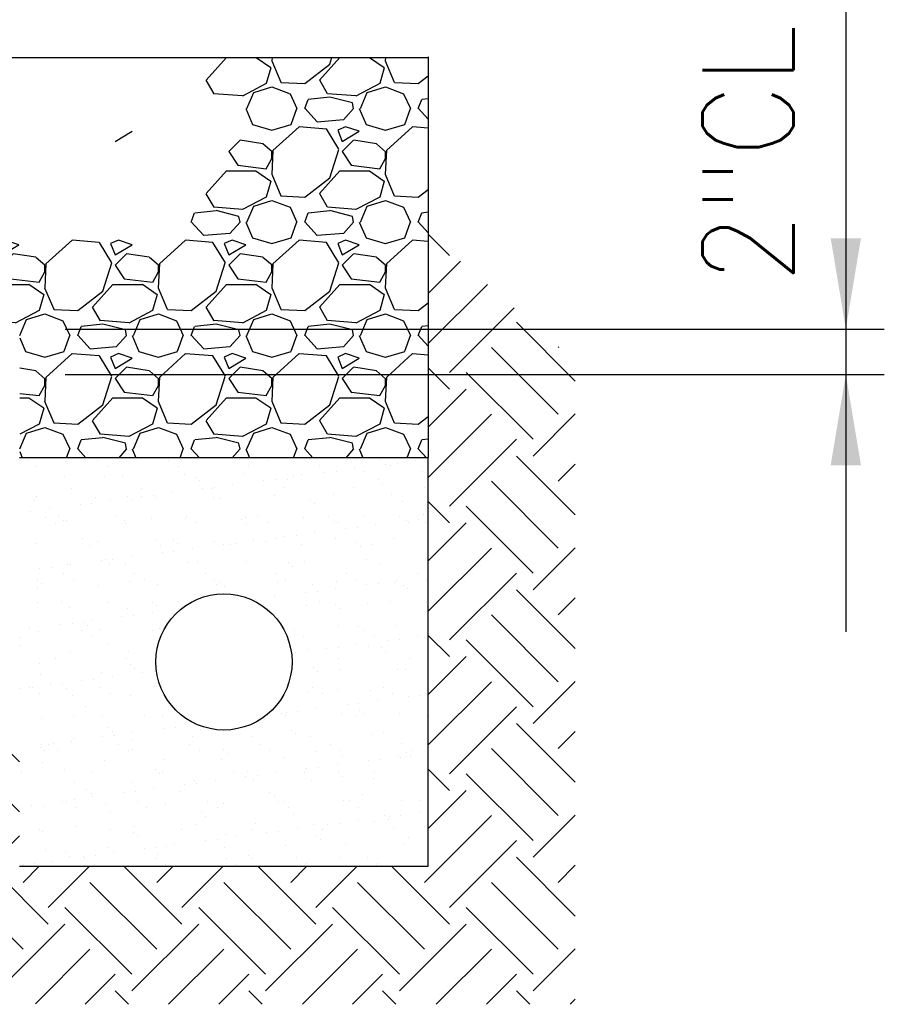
# Model space of a CAD drawing. Header units: inches. Extents: x -9715 to 32893, y -15613 to -1138.
# Tile 172 of 256: x 9072 to 9110, y -5840 to -5796. Entities that reach past the tile are written whole.
import ezdxf

# ---------------------------------------------------------------- set-up
doc = ezdxf.new("R2010")
doc.units = ezdxf.units.IN
doc.header["$MEASUREMENT"] = 0
doc.layers.get('0').update_dxf_attribs({"color": 252})
for name, color, linetype in [('S-ANNO-TEXT', 2, 'Continuous'), ('S1', 2, 'Continuous'), ('S5R', 1, 'Continuous'), ('S6', 1, 'Continuous')]:
    doc.layers.add(name, color=color, linetype=linetype)
doc.styles.add('125', font='romans.shx', dxfattribs={"width": 0.8, "height": 2})

# ---------------------------------------------------------------- blocks, each defined once
blk = doc.blocks.new('*X705')
at = {"color": 0}
for p, q in [((1838.48, 1270.58), (1835.66, 1273.4)), ((1835.66, 1265.56), (1839.94, 1269.83)), ((1835.66, 1258.93), (1843.48, 1266.75)), ((1838.48, 1255.11), (1847.03, 1263.66)), ((1855.09, 1253.97), (1847.32, 1261.74)), ((1852.84, 1258.43), (1852.93, 1258.52)), ((1852.84, 1249.59), (1844, 1258.43)), ((1838.48, 1252.9), (1835.66, 1255.72)), ((1849.53, 1246.28), (1840.69, 1255.11)), ((1835.66, 1247.88), (1840.69, 1252.9)), ((1835.66, 1241.25), (1844, 1249.59)), ((1849.53, 1244.07), (1855.09, 1249.63)), ((1838.48, 1237.44), (1847.32, 1246.28)), ((1855.09, 1236.29), (1847.32, 1244.07)), ((1852.84, 1240.75), (1855.09, 1243)), ((1852.84, 1231.91), (1844, 1240.75)), ((1838.48, 1235.23), (1835.66, 1238.04)), ((1849.53, 1228.6), (1840.69, 1237.44)), ((1835.66, 1230.2), (1840.69, 1235.23)), ((1835.66, 1223.57), (1844, 1231.91)), ((1849.53, 1226.39), (1855.09, 1231.95)), ((1838.48, 1219.76), (1847.32, 1228.6)), ((1855.09, 1218.61), (1847.32, 1226.39)), ((1852.84, 1223.07), (1855.09, 1225.32)), ((1852.84, 1214.23), (1844, 1223.07)), ((1838.48, 1217.55), (1835.66, 1220.36)), ((1849.53, 1210.92), (1840.69, 1219.76)), ((1835.66, 1212.53), (1840.69, 1217.55)), ((1849.53, 1208.71), (1855.09, 1214.28)), ((1835.66, 1205.9), (1844, 1214.23)), ((1838.48, 1202.08), (1847.32, 1210.92)), ((1855.09, 1200.94), (1847.32, 1208.71)), ((1747.51, 1206.13), (1748.23, 1206.85)), ((1750.91, 1202.9), (1754.86, 1206.85)), ((1767.77, 1199.87), (1760.79, 1206.85)), ((1764.45, 1205.4), (1765.91, 1206.85)), ((1767.77, 1202.08), (1772.54, 1206.85)), ((1781.66, 1203.65), (1778.46, 1206.85)), ((1852.84, 1205.4), (1855.09, 1207.65)), ((1764.45, 1196.56), (1755.61, 1205.4)), ((1781.66, 1197.02), (1773.29, 1205.4)), ((1852.84, 1196.56), (1844, 1205.4)), ((1838.48, 1199.87), (1835.66, 1202.69)), ((1761.14, 1193.24), (1752.3, 1202.08)), ((1778.82, 1193.24), (1769.98, 1202.08)), ((1849.53, 1193.24), (1840.69, 1202.08)), ((1762.24, 1192.13), (1769.98, 1199.87)), ((1835.66, 1194.85), (1840.69, 1199.87)), ((1765.64, 1188.9), (1773.29, 1196.56)), ((1835.16, 1187.72), (1844, 1196.56)), ((1849.53, 1191.03), (1855.09, 1196.6)), ((1778.82, 1191.03), (1781.66, 1193.88)), ((1769.03, 1185.67), (1776.61, 1193.24)), ((1838.48, 1184.4), (1847.32, 1193.24)), ((1785.44, 1182.19), (1776.61, 1191.03)), ((1855.09, 1183.26), (1847.32, 1191.03)), ((1782.13, 1187.72), (1784.26, 1189.85)), ((1785.44, 1184.4), (1790.89, 1189.85)), ((1803.12, 1182.19), (1795.46, 1189.85)), ((1799.81, 1187.72), (1801.94, 1189.85)), ((1803.12, 1184.4), (1808.57, 1189.85)), ((1820.8, 1182.19), (1813.14, 1189.85)), ((1817.49, 1187.72), (1819.62, 1189.85)), ((1820.8, 1184.4), (1826.25, 1189.85)), ((1838.48, 1182.19), (1830.82, 1189.85)), ((1852.84, 1187.72), (1855.09, 1189.97)), ((1782.13, 1178.88), (1773.29, 1187.72)), ((1799.81, 1178.88), (1790.97, 1187.72)), ((1817.49, 1178.88), (1808.65, 1187.72)), ((1835.16, 1178.88), (1826.32, 1187.72)), ((1852.84, 1178.88), (1844, 1187.72)), ((1796.49, 1175.57), (1787.65, 1184.4)), ((1814.17, 1175.57), (1805.33, 1184.4)), ((1831.85, 1175.57), (1823.01, 1184.4)), ((1849.53, 1175.57), (1840.69, 1184.4)), ((1780.36, 1174.9), (1787.65, 1182.19)), ((1796.49, 1173.36), (1805.33, 1182.19)), ((1814.17, 1173.36), (1823.01, 1182.19)), ((1831.85, 1173.36), (1840.69, 1182.19)), ((1783.76, 1171.67), (1790.97, 1178.88)), ((1801.36, 1171.6), (1808.65, 1178.88)), ((1819.04, 1171.6), (1826.32, 1178.88)), ((1836.72, 1171.6), (1844, 1178.88)), ((1849.53, 1173.36), (1855.09, 1178.92)), ((1790.32, 1171.6), (1794.28, 1175.57)), ((1807.99, 1171.6), (1811.96, 1175.57)), ((1825.67, 1171.6), (1829.64, 1175.57)), ((1843.35, 1171.6), (1847.32, 1175.57)), ((1796.04, 1171.6), (1794.28, 1173.36)), ((1813.72, 1171.6), (1811.96, 1173.36)), ((1831.4, 1171.6), (1829.64, 1173.36)), ((1849.07, 1171.6), (1847.32, 1173.36)), ((1854.4, 1171.6), (1855.09, 1172.29))]:
    blk.add_line(p, q, dxfattribs=at)
blk = doc.blocks.new('*X706')
at = {"color": 0}
for p, q in [((1782.66, 1243.5), (1782.66, 1243.5)), ((1790.29, 1243.78), (1790.29, 1243.78)), ((1792, 1243.52), (1792, 1243.52)), ((1801.35, 1243.54), (1801.35, 1243.54)), ((1810.69, 1243.55), (1810.69, 1243.55)), ((1814.48, 1243.42), (1814.48, 1243.42)), ((1820.03, 1243.57), (1820.03, 1243.57)), ((1826.1, 1243.66), (1826.1, 1243.66)), ((1829.37, 1243.59), (1829.37, 1243.59)), ((1830.04, 1242.93), (1830.04, 1242.93)), ((1831.6, 1243.14), (1831.6, 1243.14)), ((1834.04, 1243.46), (1834.04, 1243.46)), ((1783.93, 1242.7), (1783.93, 1242.7)), ((1793.27, 1242.71), (1793.27, 1242.71)), ((1802.61, 1242.73), (1802.61, 1242.73)), ((1803.43, 1241.61), (1803.43, 1241.61)), ((1811.29, 1241.71), (1811.29, 1241.71)), ((1811.95, 1242.75), (1811.95, 1242.75)), ((1818.96, 1241.67), (1818.96, 1241.67)), ((1821.3, 1242.77), (1821.3, 1242.77)), ((1821.96, 1241.87), (1821.96, 1241.87)), ((1823.52, 1242.07), (1823.52, 1242.07)), ((1825.96, 1242.39), (1825.96, 1242.39)), ((1827.06, 1241.97), (1827.06, 1241.97)), ((1830.64, 1242.78), (1830.64, 1242.78)), ((1834.91, 1242.07), (1834.91, 1242.07)), ((1787.66, 1241.36), (1787.66, 1241.36)), ((1792.9, 1241.39), (1792.9, 1241.39)), ((1795.33, 1241.32), (1795.33, 1241.32)), ((1804.91, 1241.29), (1804.91, 1241.29)), ((1805.46, 1240.78), (1805.46, 1240.78)), ((1813.89, 1240.8), (1813.89, 1240.8)), ((1815.45, 1241.01), (1815.45, 1241.01)), ((1817.09, 1241.02), (1817.09, 1241.02)), ((1817.89, 1241.33), (1817.89, 1241.33)), ((1829.09, 1240.92), (1829.09, 1240.92)), ((1829.64, 1240.41), (1829.64, 1240.41)), ((1788.48, 1239.8), (1788.48, 1239.8)), ((1797.82, 1239.81), (1797.82, 1239.81)), ((1801.74, 1239.2), (1801.74, 1239.2)), ((1805.81, 1239.74), (1805.81, 1239.74)), ((1807.17, 1239.83), (1807.17, 1239.83)), ((1807.37, 1239.95), (1807.37, 1239.95)), ((1809.81, 1240.27), (1809.81, 1240.27)), ((1816.51, 1239.85), (1816.51, 1239.85)), ((1823.19, 1239), (1823.19, 1239)), ((1825.85, 1239.86), (1825.85, 1239.86)), ((1835.19, 1239.88), (1835.19, 1239.88)), ((1783.61, 1238.25), (1783.61, 1238.25)), ((1783.88, 1238.76), (1783.88, 1238.76)), ((1791.22, 1237.82), (1791.22, 1237.82)), ((1791.71, 1238.54), (1791.71, 1238.54)), ((1793.66, 1238.14), (1793.66, 1238.14)), ((1795.89, 1238.66), (1795.89, 1238.66)), ((1796.44, 1238.15), (1796.44, 1238.15)), ((1797.74, 1238.68), (1797.74, 1238.68)), ((1799.3, 1238.88), (1799.3, 1238.88)), ((1799.56, 1238.64), (1799.56, 1238.64)), ((1807.24, 1238.61), (1807.24, 1238.61)), ((1808.07, 1238.39), (1808.07, 1238.39)), ((1815.34, 1238.9), (1815.34, 1238.9)), ((1820.07, 1238.29), (1820.07, 1238.29)), ((1820.63, 1237.78), (1820.63, 1237.78)), ((1830.87, 1238.96), (1830.87, 1238.96)), ((1832.25, 1238.02), (1832.25, 1238.02)), ((1783.15, 1236.76), (1783.15, 1236.76)), ((1785.59, 1237.08), (1785.59, 1237.08)), ((1789.66, 1237.61), (1789.66, 1237.61)), ((1785.08, 1235.99), (1785.08, 1235.99)), ((1786.35, 1235.19), (1786.35, 1235.19)), ((1786.87, 1236.02), (1786.87, 1236.02)), ((1787.42, 1235.52), (1787.42, 1235.52)), ((1787.84, 1235.58), (1787.84, 1235.58)), ((1794.43, 1236.01), (1794.43, 1236.01)), ((1795.52, 1235.54), (1795.52, 1235.54)), ((1795.69, 1235.2), (1795.69, 1235.2)), ((1799.05, 1235.76), (1799.05, 1235.76)), ((1803.62, 1235.83), (1803.62, 1235.83)), ((1803.77, 1236.02), (1803.77, 1236.02)), ((1805.03, 1235.22), (1805.03, 1235.22)), ((1811.05, 1235.66), (1811.05, 1235.66)), ((1811.47, 1235.93), (1811.47, 1235.93)), ((1811.61, 1235.15), (1811.61, 1235.15)), ((1813.11, 1236.04), (1813.11, 1236.04)), ((1814.38, 1235.24), (1814.38, 1235.24)), ((1819.15, 1235.89), (1819.15, 1235.89)), ((1822.45, 1236.06), (1822.45, 1236.06)), ((1823.24, 1235.39), (1823.24, 1235.39)), ((1823.72, 1235.25), (1823.72, 1235.25)), ((1827.25, 1236.19), (1827.25, 1236.19)), ((1831.8, 1236.08), (1831.8, 1236.08)), ((1832.8, 1235.53), (1832.8, 1235.53)), ((1833.06, 1235.27), (1833.06, 1235.27)), ((1834.36, 1235.73), (1834.36, 1235.73)), ((1835.1, 1236.29), (1835.1, 1236.29)), ((1835.24, 1235.29), (1835.24, 1235.29)), ((1820.65, 1233.93), (1820.65, 1233.93)), ((1824.73, 1234.46), (1824.73, 1234.46)), ((1826.29, 1234.67), (1826.29, 1234.67)), ((1828.73, 1234.99), (1828.73, 1234.99)), ((1783.8, 1232.47), (1783.8, 1232.47)), ((1790.03, 1233.13), (1790.03, 1233.13)), ((1791.9, 1232.76), (1791.9, 1232.76)), ((1799.75, 1232.86), (1799.75, 1232.86)), ((1802.04, 1233.02), (1802.04, 1233.02)), ((1802.59, 1232.52), (1802.59, 1232.52)), ((1807.43, 1232.83), (1807.43, 1232.83)), ((1810.14, 1232.54), (1810.14, 1232.54)), ((1812.58, 1232.86), (1812.58, 1232.86)), ((1814.22, 1232.76), (1814.22, 1232.76)), ((1815.53, 1233.12), (1815.53, 1233.12)), ((1816.65, 1233.4), (1816.65, 1233.4)), ((1818.21, 1233.61), (1818.21, 1233.61)), ((1823.38, 1233.22), (1823.38, 1233.22)), ((1826.22, 1232.65), (1826.22, 1232.65)), ((1831.06, 1233.18), (1831.06, 1233.18)), ((1790.9, 1232.28), (1790.9, 1232.28)), ((1800.25, 1232.3), (1800.25, 1232.3)), ((1800.5, 1231.27), (1800.5, 1231.27)), ((1802.06, 1231.48), (1802.06, 1231.48)), ((1804.5, 1231.8), (1804.5, 1231.8)), ((1808.58, 1232.34), (1808.58, 1232.34)), ((1809.59, 1232.32), (1809.59, 1232.32)), ((1818.93, 1232.33), (1818.93, 1232.33)), ((1826.77, 1232.15), (1826.77, 1232.15)), ((1828.27, 1232.35), (1828.27, 1232.35)), ((1792.43, 1230.21), (1792.43, 1230.21)), ((1793.02, 1230.39), (1793.02, 1230.39)), ((1793.57, 1229.88), (1793.57, 1229.88)), ((1793.99, 1230.42), (1793.99, 1230.42)), ((1796.43, 1230.74), (1796.43, 1230.74)), ((1803.81, 1230.05), (1803.81, 1230.05)), ((1805.2, 1230.12), (1805.2, 1230.12)), ((1811.66, 1230.15), (1811.66, 1230.15)), ((1817.2, 1230.02), (1817.2, 1230.02)), ((1819.34, 1230.11), (1819.34, 1230.11)), ((1827.44, 1230.41), (1827.44, 1230.41)), ((1835.29, 1230.51), (1835.29, 1230.51)), ((1784.35, 1229.15), (1784.35, 1229.15)), ((1785.91, 1229.35), (1785.91, 1229.35)), ((1788.03, 1229.79), (1788.03, 1229.79)), ((1788.35, 1229.67), (1788.35, 1229.67)), ((1795.71, 1229.76), (1795.71, 1229.76)), ((1817.76, 1229.51), (1817.76, 1229.51)), ((1829.38, 1229.76), (1829.38, 1229.76)), ((1834.22, 1228.56), (1834.22, 1228.56)), ((1784, 1227.76), (1784, 1227.76)), ((1787.51, 1228.48), (1787.51, 1228.48)), ((1788.77, 1227.67), (1788.77, 1227.67)), ((1796.18, 1227.49), (1796.18, 1227.49)), ((1796.85, 1228.5), (1796.85, 1228.5)), ((1798.11, 1227.69), (1798.11, 1227.69)), ((1806.19, 1228.51), (1806.19, 1228.51)), ((1807.46, 1227.71), (1807.46, 1227.71)), ((1808.18, 1227.39), (1808.18, 1227.39)), ((1815.53, 1228.53), (1815.53, 1228.53)), ((1815.72, 1227.34), (1815.72, 1227.34)), ((1816.8, 1227.72), (1816.8, 1227.72)), ((1823.57, 1227.44), (1823.57, 1227.44)), ((1824.88, 1228.55), (1824.88, 1228.55)), ((1826.14, 1227.74), (1826.14, 1227.74)), ((1829.06, 1227.27), (1829.06, 1227.27)), ((1831.25, 1227.4), (1831.25, 1227.4)), ((1831.49, 1227.59), (1831.49, 1227.59)), ((1835.48, 1227.76), (1835.48, 1227.76)), ((1835.57, 1228.12), (1835.57, 1228.12)), ((1783.99, 1226.69), (1783.99, 1226.69)), ((1784.55, 1227.25), (1784.55, 1227.25)), ((1792.09, 1226.98), (1792.09, 1226.98)), ((1799.94, 1227.08), (1799.94, 1227.08)), ((1807.62, 1227.05), (1807.62, 1227.05)), ((1808.74, 1226.88), (1808.74, 1226.88)), ((1819.42, 1226), (1819.42, 1226)), ((1820.37, 1227.12), (1820.37, 1227.12)), ((1820.98, 1226.2), (1820.98, 1226.2)), ((1823.42, 1226.52), (1823.42, 1226.52)), ((1827.49, 1227.06), (1827.49, 1227.06)), ((1832.37, 1227.02), (1832.37, 1227.02)), ((1832.92, 1226.51), (1832.92, 1226.51)), ((1783.98, 1224.75), (1783.98, 1224.75)), ((1787.16, 1224.86), (1787.16, 1224.86)), ((1793.33, 1224.77), (1793.33, 1224.77)), ((1799.17, 1224.75), (1799.17, 1224.75)), ((1802.67, 1224.79), (1802.67, 1224.79)), ((1812.9, 1225.14), (1812.9, 1225.14)), ((1815.34, 1225.46), (1815.34, 1225.46)), ((1821.35, 1224.82), (1821.35, 1224.82)), ((1830.7, 1224.84), (1830.7, 1224.84)), ((1835.48, 1224.72), (1835.48, 1224.72)), ((1788.22, 1224.01), (1788.22, 1224.01)), ((1795.9, 1223.98), (1795.9, 1223.98)), ((1799.72, 1224.25), (1799.72, 1224.25)), ((1819.53, 1224.33), (1819.53, 1224.33)), ((1823.35, 1224.39), (1823.35, 1224.39)), ((1823.9, 1223.88), (1823.9, 1223.88)), ((1827.63, 1224.62), (1827.63, 1224.62)), ((1835.53, 1224.12), (1835.53, 1224.12)), ((1790.15, 1222.12), (1790.15, 1222.12)), ((1791.12, 1222.27), (1791.12, 1222.27)), ((1795.19, 1222.81), (1795.19, 1222.81)), ((1796.75, 1223.01), (1796.75, 1223.01)), ((1799.19, 1223.33), (1799.19, 1223.33)), ((1783.04, 1221.21), (1783.04, 1221.21)), ((1784.18, 1220.91), (1784.18, 1220.91)), ((1787.12, 1221.74), (1787.12, 1221.74)), ((1788.68, 1221.95), (1788.68, 1221.95)), ((1789.93, 1220.97), (1789.93, 1220.97)), ((1790.7, 1221.62), (1790.7, 1221.62)), ((1792.28, 1221.2), (1792.28, 1221.2)), ((1799.27, 1220.98), (1799.27, 1220.98)), ((1800.13, 1221.3), (1800.13, 1221.3)), ((1817.96, 1221.02), (1817.96, 1221.02)), ((1823.76, 1221.66), (1823.76, 1221.66)), ((1826.51, 1221.49), (1826.51, 1221.49)), ((1827.3, 1221.03), (1827.3, 1221.03)), ((1831.44, 1221.62), (1831.44, 1221.62)), ((1781.85, 1220.14), (1781.85, 1220.14)), ((1791.2, 1220.16), (1791.2, 1220.16)), ((1819.22, 1220.21), (1819.22, 1220.21)), ((1828.56, 1220.23), (1828.56, 1220.23)), ((1830.26, 1219.66), (1830.26, 1219.66)), ((1831.82, 1219.86), (1831.82, 1219.86)), ((1834.26, 1220.18), (1834.26, 1220.18)), ((1781.68, 1218.98), (1781.68, 1218.98)), ((1788.41, 1218.23), (1788.41, 1218.23)), ((1793.31, 1219.22), (1793.31, 1219.22)), ((1796.09, 1218.2), (1796.09, 1218.2)), ((1817.5, 1218.86), (1817.5, 1218.86)), ((1819.72, 1218.55), (1819.72, 1218.55)), ((1822.18, 1218.59), (1822.18, 1218.59)), ((1823.75, 1218.8), (1823.75, 1218.8)), ((1826.19, 1219.12), (1826.19, 1219.12)), ((1827.82, 1218.84), (1827.82, 1218.84)), ((1829.5, 1218.75), (1829.5, 1218.75)), ((1830.05, 1218.25), (1830.05, 1218.25)), ((1786.41, 1217.24), (1786.41, 1217.24)), ((1795.75, 1217.26), (1795.75, 1217.26)), ((1818.11, 1218.06), (1818.11, 1218.06)), ((1823.78, 1217.31), (1823.78, 1217.31)), ((1833.12, 1217.33), (1833.12, 1217.33)), ((1784.29, 1216.59), (1784.29, 1216.59)), ((1796.3, 1216.49), (1796.3, 1216.49)), ((1796.85, 1215.98), (1796.85, 1215.98)), ((1799.52, 1215.61), (1799.52, 1215.61)), ((1820.48, 1216.12), (1820.48, 1216.12)), ((1821.04, 1215.61), (1821.04, 1215.61)), ((1823.95, 1215.88), (1823.95, 1215.88)), ((1831.62, 1215.84), (1831.62, 1215.84)), ((1832.66, 1215.85), (1832.66, 1215.85)), ((1784.37, 1215.13), (1784.37, 1215.13)), ((1789.88, 1214.34), (1789.88, 1214.34)), ((1791.44, 1214.55), (1791.44, 1214.55)), ((1792.47, 1215.42), (1792.47, 1215.42)), ((1793.88, 1214.87), (1793.88, 1214.87)), ((1797.96, 1215.4), (1797.96, 1215.4)), ((1781.81, 1213.28), (1781.81, 1213.28)), ((1783.01, 1213.44), (1783.01, 1213.44)), ((1783.37, 1213.48), (1783.37, 1213.48)), ((1785.81, 1213.81), (1785.81, 1213.81)), ((1787.28, 1213.85), (1787.28, 1213.85)), ((1787.83, 1213.35), (1787.83, 1213.35)), ((1792.35, 1213.45), (1792.35, 1213.45)), ((1799.46, 1213.59), (1799.46, 1213.59)), ((1820.38, 1213.5), (1820.38, 1213.5)), ((1823.65, 1213.22), (1823.65, 1213.22)), ((1828.01, 1213.06), (1828.01, 1213.06)), ((1829.72, 1213.52), (1829.72, 1213.52)), ((1835.65, 1213.12), (1835.65, 1213.12)), ((1784.28, 1212.63), (1784.28, 1212.63)), ((1788.6, 1212.45), (1788.6, 1212.45)), ((1793.62, 1212.65), (1793.62, 1212.65)), ((1796.27, 1212.42), (1796.27, 1212.42)), ((1819.9, 1212.77), (1819.9, 1212.77)), ((1821.65, 1212.7), (1821.65, 1212.7)), ((1828.95, 1211.72), (1828.95, 1211.72)), ((1830.99, 1212.72), (1830.99, 1212.72)), ((1833.03, 1212.25), (1833.03, 1212.25)), ((1834.59, 1212.46), (1834.59, 1212.46)), ((1790.44, 1210.96), (1790.44, 1210.96)), ((1820.88, 1210.65), (1820.88, 1210.65)), ((1824.95, 1211.19), (1824.95, 1211.19)), ((1826.51, 1211.4), (1826.51, 1211.4)), ((1826.63, 1210.48), (1826.63, 1210.48)), ((1784.55, 1209.35), (1784.55, 1209.35)), ((1788.83, 1209.73), (1788.83, 1209.73)), ((1792.66, 1209.64), (1792.66, 1209.64)), ((1798.17, 1209.75), (1798.17, 1209.75)), ((1800.51, 1209.74), (1800.51, 1209.74)), ((1816.29, 1210), (1816.29, 1210)), ((1816.86, 1209.78), (1816.86, 1209.78)), ((1816.88, 1210.13), (1816.88, 1210.13)), ((1818.44, 1210.33), (1818.44, 1210.33)), ((1824.14, 1210.1), (1824.14, 1210.1)), ((1826.2, 1209.8), (1826.2, 1209.8)), ((1827.18, 1209.98), (1827.18, 1209.98)), ((1831.81, 1210.06), (1831.81, 1210.06)), ((1835.54, 1209.81), (1835.54, 1209.81)), ((1793.43, 1208.22), (1793.43, 1208.22)), ((1800.72, 1208), (1800.72, 1208)), ((1802.29, 1208.21), (1802.29, 1208.21)), ((1804.73, 1208.53), (1804.73, 1208.53)), ((1805.61, 1207.95), (1805.61, 1207.95)), ((1817.61, 1207.85), (1817.61, 1207.85)), ((1788.79, 1206.67), (1788.79, 1206.67)), ((1792.65, 1206.94), (1792.65, 1206.94)), ((1793.98, 1207.71), (1793.98, 1207.71)), ((1794.21, 1207.14), (1794.21, 1207.14)), ((1796.46, 1206.64), (1796.46, 1206.64)), ((1796.65, 1207.46), (1796.65, 1207.46)), ((1804.57, 1206.93), (1804.57, 1206.93)), ((1812.42, 1207.03), (1812.42, 1207.03)), ((1818.17, 1207.34), (1818.17, 1207.34)), ((1820.09, 1206.99), (1820.09, 1206.99)), ((1828.2, 1207.28), (1828.2, 1207.28)), ((1829.79, 1207.59), (1829.79, 1207.59)), ((1784.41, 1205.59), (1784.41, 1205.59)), ((1784.57, 1205.88), (1784.57, 1205.88)), ((1785.43, 1205.92), (1785.43, 1205.92)), ((1786.14, 1206.08), (1786.14, 1206.08)), ((1788.57, 1206.4), (1788.57, 1206.4)), ((1794.78, 1205.94), (1794.78, 1205.94)), ((1796.04, 1205.14), (1796.04, 1205.14)), ((1796.59, 1205.32), (1796.59, 1205.32)), ((1804.12, 1205.96), (1804.12, 1205.96)), ((1805.38, 1205.15), (1805.38, 1205.15)), ((1808.59, 1205.22), (1808.59, 1205.22)), ((1813.46, 1205.98), (1813.46, 1205.98)), ((1814.73, 1205.17), (1814.73, 1205.17)), ((1822.8, 1205.99), (1822.8, 1205.99)), ((1824.07, 1205.19), (1824.07, 1205.19)), ((1832.15, 1206.01), (1832.15, 1206.01)), ((1833.41, 1205.2), (1833.41, 1205.2)), ((1784.96, 1205.08), (1784.96, 1205.08)), ((1786.7, 1205.12), (1786.7, 1205.12)), ((1792.85, 1203.86), (1792.85, 1203.86)), ((1800.7, 1203.96), (1800.7, 1203.96)), ((1808.37, 1203.92), (1808.37, 1203.92)), ((1809.15, 1204.71), (1809.15, 1204.71)), ((1816.48, 1204.22), (1816.48, 1204.22)), ((1820.78, 1204.95), (1820.78, 1204.95)), ((1824.33, 1204.32), (1824.33, 1204.32)), ((1829.28, 1203.99), (1829.28, 1203.99)), ((1831.72, 1204.31), (1831.72, 1204.31)), ((1832, 1204.28), (1832, 1204.28)), ((1832.78, 1204.85), (1832.78, 1204.85)), ((1833.33, 1204.34), (1833.33, 1204.34)), ((1784.74, 1203.57), (1784.74, 1203.57)), ((1787.57, 1202.69), (1787.57, 1202.69)), ((1799.58, 1202.59), (1799.58, 1202.59)), ((1819.64, 1202.72), (1819.64, 1202.72)), ((1821.2, 1202.93), (1821.2, 1202.93)), ((1823.64, 1203.25), (1823.64, 1203.25)), ((1827.72, 1203.79), (1827.72, 1203.79)), ((1781.91, 1202.2), (1781.91, 1202.2)), ((1791.25, 1202.22), (1791.25, 1202.22)), ((1800.13, 1202.08), (1800.13, 1202.08)), ((1800.6, 1202.23), (1800.6, 1202.23)), ((1809.94, 1202.25), (1809.94, 1202.25)), ((1811.57, 1201.66), (1811.57, 1201.66)), ((1811.76, 1202.32), (1811.76, 1202.32)), ((1812.61, 1201.25), (1812.61, 1201.25)), ((1813.13, 1201.87), (1813.13, 1201.87)), ((1815.57, 1202.19), (1815.57, 1202.19)), ((1819.28, 1202.27), (1819.28, 1202.27)), ((1823.76, 1202.22), (1823.76, 1202.22)), ((1824.31, 1201.71), (1824.31, 1201.71)), ((1828.39, 1201.5), (1828.39, 1201.5)), ((1828.62, 1202.29), (1828.62, 1202.29)), ((1788.98, 1200.89), (1788.98, 1200.89)), ((1790.56, 1199.95), (1790.56, 1199.95)), ((1796.65, 1200.86), (1796.65, 1200.86)), ((1799.42, 1200.06), (1799.42, 1200.06)), ((1803.49, 1200.6), (1803.49, 1200.6)), ((1804.76, 1201.15), (1804.76, 1201.15)), ((1805.05, 1200.8), (1805.05, 1200.8)), ((1807.49, 1201.12), (1807.49, 1201.12)), ((1820.28, 1201.21), (1820.28, 1201.21)), ((1788.9, 1198.68), (1788.9, 1198.68)), ((1791.11, 1199.45), (1791.11, 1199.45)), ((1791.34, 1199), (1791.34, 1199)), ((1795.42, 1199.53), (1795.42, 1199.53)), ((1796.98, 1199.74), (1796.98, 1199.74)), ((1802.74, 1199.69), (1802.74, 1199.69)), ((1814.74, 1199.58), (1814.74, 1199.58)), ((1815.3, 1199.08), (1815.3, 1199.08)), ((1826.92, 1199.32), (1826.92, 1199.32)), ((1783.27, 1197.94), (1783.27, 1197.94)), ((1784.93, 1197.79), (1784.93, 1197.79)), ((1787.34, 1198.47), (1787.34, 1198.47)), ((1787.86, 1198.41), (1787.86, 1198.41)), ((1789.12, 1197.61), (1789.12, 1197.61)), ((1793.03, 1198.08), (1793.03, 1198.08)), ((1797.2, 1198.43), (1797.2, 1198.43)), ((1798.46, 1197.62), (1798.46, 1197.62)), ((1800.89, 1198.18), (1800.89, 1198.18)), ((1806.54, 1198.45), (1806.54, 1198.45)), ((1807.81, 1197.64), (1807.81, 1197.64)), ((1808.56, 1198.14), (1808.56, 1198.14)), ((1815.88, 1198.46), (1815.88, 1198.46)), ((1816.66, 1198.43), (1816.66, 1198.43)), ((1817.15, 1197.66), (1817.15, 1197.66)), ((1824.52, 1198.54), (1824.52, 1198.54)), ((1825.23, 1198.48), (1825.23, 1198.48)), ((1826.49, 1197.67), (1826.49, 1197.67)), ((1832.19, 1198.5), (1832.19, 1198.5)), ((1834.57, 1198.5), (1834.57, 1198.5)), ((1782.09, 1196.81), (1782.09, 1196.81)), ((1793.72, 1197.05), (1793.72, 1197.05)), ((1805.73, 1196.95), (1805.73, 1196.95)), ((1806.28, 1196.44), (1806.28, 1196.44)), ((1817.91, 1196.69), (1817.91, 1196.69)), ((1829.91, 1196.58), (1829.91, 1196.58)), ((1830.46, 1196.08), (1830.46, 1196.08)), ((1830.48, 1196.38), (1830.48, 1196.38)), ((1832.04, 1196.59), (1832.04, 1196.59)), ((1834.48, 1196.91), (1834.48, 1196.91)), ((1789.17, 1195.11), (1789.17, 1195.11)), ((1796.84, 1195.08), (1796.84, 1195.08)), ((1803.02, 1194.72), (1803.02, 1194.72)), ((1804.94, 1195.37), (1804.94, 1195.37)), ((1812.36, 1194.74), (1812.36, 1194.74)), ((1812.8, 1195.47), (1812.8, 1195.47)), ((1818.33, 1194.78), (1818.33, 1194.78)), ((1820.47, 1195.43), (1820.47, 1195.43)), ((1821.7, 1194.76), (1821.7, 1194.76)), ((1822.41, 1195.32), (1822.41, 1195.32)), ((1823.97, 1195.53), (1823.97, 1195.53)), ((1826.41, 1195.85), (1826.41, 1195.85)), ((1828.57, 1195.72), (1828.57, 1195.72)), ((1831.05, 1194.77), (1831.05, 1194.77)), ((1784.33, 1194.69), (1784.33, 1194.69)), ((1784.7, 1194.42), (1784.7, 1194.42)), ((1793.68, 1194.71), (1793.68, 1194.71)), ((1796.71, 1194.32), (1796.71, 1194.32)), ((1797.26, 1193.81), (1797.26, 1193.81)), ((1808.89, 1194.05), (1808.89, 1194.05)), ((1810.26, 1193.72), (1810.26, 1193.72)), ((1814.33, 1194.26), (1814.33, 1194.26)), ((1815.89, 1194.46), (1815.89, 1194.46)), ((1820.89, 1193.95), (1820.89, 1193.95)), ((1821.45, 1193.44), (1821.45, 1193.44)), ((1833.07, 1193.68), (1833.07, 1193.68)), ((1793.22, 1192.3), (1793.22, 1192.3)), ((1798.18, 1192.13), (1798.18, 1192.13)), ((1799.74, 1192.34), (1799.74, 1192.34)), ((1801.08, 1192.4), (1801.08, 1192.4)), ((1802.18, 1192.66), (1802.18, 1192.66)), ((1806.26, 1193.19), (1806.26, 1193.19)), ((1807.82, 1193.4), (1807.82, 1193.4)), ((1808.75, 1192.36), (1808.75, 1192.36)), ((1816.85, 1192.65), (1816.85, 1192.65)), ((1824.71, 1192.75), (1824.71, 1192.75)), ((1832.38, 1192.72), (1832.38, 1192.72)), ((1785.12, 1192.01), (1785.12, 1192.01)), ((1787.69, 1191.68), (1787.69, 1191.68)), ((1788.24, 1191.18), (1788.24, 1191.18)), ((1790.11, 1191.07), (1790.11, 1191.07)), ((1790.28, 1190.9), (1790.28, 1190.9)), ((1791.67, 1191.27), (1791.67, 1191.27)), ((1794.11, 1191.6), (1794.11, 1191.6)), ((1799.62, 1190.92), (1799.62, 1190.92)), ((1799.87, 1191.42), (1799.87, 1191.42)), ((1808.96, 1190.93), (1808.96, 1190.93)), ((1811.87, 1191.32), (1811.87, 1191.32)), ((1818.31, 1190.95), (1818.31, 1190.95)), ((1824.06, 1191.05), (1824.06, 1191.05)), ((1827.65, 1190.97), (1827.65, 1190.97)), ((1782.03, 1190.01), (1782.03, 1190.01)), ((1782.2, 1190.08), (1782.2, 1190.08)), ((1783.59, 1190.21), (1783.59, 1190.21)), ((1786.03, 1190.53), (1786.03, 1190.53)), ((1791.54, 1190.09), (1791.54, 1190.09)), ((1800.89, 1190.11), (1800.89, 1190.11)), ((1810.23, 1190.13), (1810.23, 1190.13)), ((1812.43, 1190.81), (1812.43, 1190.81)), ((1819.57, 1190.15), (1819.57, 1190.15)), ((1828.76, 1189.94), (1828.76, 1189.94)), ((1828.91, 1190.16), (1828.91, 1190.16))]:
    blk.add_line(p, q, dxfattribs=at)
blk = doc.blocks.new('*X707')
at = {"color": 0}
for p, q in [((1806.3, 1293.75), (1809, 1296.75)), ((1809, 1296.75), (1812.9, 1296.75)), ((1812.91, 1296.76), (1814.85, 1295.42)), ((1814.98, 1296.32), (1816.18, 1293.47)), ((1815.02, 1296.76), (1814.99, 1296.31)), ((1821.3, 1293.75), (1824, 1296.75)), ((1822.65, 1295.85), (1822.94, 1296.76)), ((1824, 1296.75), (1827.9, 1296.75)), ((1827.91, 1296.76), (1829.85, 1295.42)), ((1829.98, 1296.32), (1831.18, 1293.47)), ((1830.02, 1296.76), (1829.99, 1296.31)), ((1814.85, 1295.4), (1814.25, 1293.3)), ((1819.35, 1293.3), (1822.65, 1295.85)), ((1829.85, 1295.4), (1829.25, 1293.3)), ((1807.37, 1291.94), (1806.32, 1293.74)), ((1822.37, 1291.94), (1821.32, 1293.74)), ((1834.35, 1293.3), (1835.66, 1294.31)), ((1814.25, 1293.3), (1811.1, 1291.65)), ((1812.6, 1292.1), (1815, 1292.85)), ((1815, 1292.85), (1817.4, 1291.95)), ((1816.2, 1293.45), (1819.35, 1293.3)), ((1829.25, 1293.3), (1826.1, 1291.65)), ((1827.6, 1292.1), (1830, 1292.85)), ((1830, 1292.85), (1832.4, 1291.95)), ((1831.2, 1293.45), (1834.35, 1293.3)), ((1811.1, 1291.66), (1807.35, 1291.96)), ((1811.7, 1290), (1812.6, 1292.1)), ((1817.4, 1291.95), (1818.3, 1290)), ((1819.35, 1290), (1819.8, 1291.2)), ((1822.66, 1291.49), (1819.81, 1291.19)), ((1826.1, 1291.66), (1822.35, 1291.96)), ((1825.65, 1290.75), (1822.65, 1291.5)), ((1826.7, 1290), (1827.6, 1292.1)), ((1832.4, 1291.95), (1833.3, 1290)), ((1834.35, 1290), (1834.8, 1291.2)), ((1835.66, 1291.28), (1834.81, 1291.19)), ((1811.54, 1290), (1812.44, 1287.9)), ((1817.55, 1287.91), (1818.3, 1290.01)), ((1821, 1288.23), (1819.35, 1290.03)), ((1825.8, 1290), (1824.45, 1288.5)), ((1825.8, 1289.99), (1825.65, 1290.74)), ((1826.54, 1290), (1827.44, 1287.9)), ((1832.55, 1287.91), (1833.3, 1290.01)), ((1835.66, 1288.59), (1834.35, 1290.03)), ((1824.45, 1288.5), (1821, 1288.2)), ((1812.44, 1287.89), (1814.99, 1287.14)), ((1815, 1287.15), (1817.55, 1287.9)), ((1818.6, 1287.6), (1815.15, 1284.45)), ((1822.2, 1287.29), (1818.6, 1287.59)), ((1823.87, 1284.61), (1822.22, 1287.31)), ((1824.75, 1287.6), (1823.7, 1287.15)), ((1823.7, 1287.15), (1824.3, 1285.65)), ((1826.55, 1287), (1824.75, 1287.6)), ((1827.44, 1287.89), (1829.99, 1287.14)), ((1830, 1287.15), (1832.55, 1287.9)), ((1833.6, 1287.6), (1830.15, 1284.45)), ((1835.66, 1287.42), (1833.6, 1287.59)), ((1794.3, 1285.65), (1796.55, 1287)), ((1824.3, 1285.65), (1826.55, 1287)), ((1810.8, 1285.8), (1809.3, 1284.3)), ((1813.81, 1285.35), (1810.81, 1285.8)), ((1815.02, 1284.28), (1813.82, 1285.33)), ((1822.65, 1280.85), (1823.85, 1284.6)), ((1825.8, 1285.8), (1824.3, 1284.3)), ((1828.81, 1285.35), (1825.81, 1285.8)), ((1830.02, 1284.28), (1828.82, 1285.33)), ((1809.3, 1284.3), (1810.5, 1282.5)), ((1814.26, 1282.05), (1815.01, 1283.4)), ((1815.14, 1284.46), (1814.99, 1281.31)), ((1815, 1283.4), (1815, 1284.3)), ((1824.3, 1284.3), (1825.5, 1282.5)), ((1829.26, 1282.05), (1830.01, 1283.4)), ((1830.14, 1284.46), (1829.99, 1281.31)), ((1830, 1283.4), (1830, 1284.3)), ((1810.5, 1282.5), (1814.25, 1282.05)), ((1825.5, 1282.5), (1829.25, 1282.05)), ((1806.3, 1278.75), (1809, 1281.75)), ((1809, 1281.75), (1812.9, 1281.75)), ((1812.9, 1281.77), (1814.85, 1280.42)), ((1814.98, 1281.32), (1816.18, 1278.47)), ((1819.35, 1278.3), (1822.65, 1280.85)), ((1821.3, 1278.75), (1824, 1281.75)), ((1824, 1281.75), (1827.9, 1281.75)), ((1827.9, 1281.77), (1829.85, 1280.42)), ((1829.98, 1281.32), (1831.18, 1278.47)), ((1814.85, 1280.4), (1814.25, 1278.3)), ((1829.85, 1280.4), (1829.25, 1278.3)), ((1807.37, 1276.94), (1806.32, 1278.74)), ((1814.25, 1278.3), (1811.1, 1276.65)), ((1816.2, 1278.45), (1819.35, 1278.3)), ((1822.37, 1276.94), (1821.32, 1278.74)), ((1829.25, 1278.3), (1826.1, 1276.65)), ((1831.2, 1278.45), (1834.35, 1278.3)), ((1834.35, 1278.3), (1835.66, 1279.31)), ((1811.1, 1276.66), (1807.35, 1276.96)), ((1811.7, 1275), (1812.6, 1277.1)), ((1812.6, 1277.1), (1815, 1277.85)), ((1815, 1277.85), (1817.4, 1276.95)), ((1817.4, 1276.95), (1818.3, 1275)), ((1826.1, 1276.66), (1822.35, 1276.96)), ((1826.7, 1275), (1827.6, 1277.1)), ((1827.6, 1277.1), (1830, 1277.85)), ((1830, 1277.85), (1832.4, 1276.95)), ((1832.4, 1276.95), (1833.3, 1275)), ((1759.35, 1275), (1759.8, 1276.2)), ((1762.66, 1276.49), (1759.81, 1276.19)), ((1765.65, 1275.75), (1762.65, 1276.5)), ((1765.8, 1274.99), (1765.65, 1275.74)), ((1804.35, 1275), (1804.8, 1276.2)), ((1807.66, 1276.49), (1804.81, 1276.19)), ((1810.65, 1275.75), (1807.65, 1276.5)), ((1810.8, 1274.99), (1810.65, 1275.74)), ((1819.35, 1275), (1819.8, 1276.2)), ((1822.66, 1276.49), (1819.81, 1276.19)), ((1825.65, 1275.75), (1822.65, 1276.5)), ((1825.8, 1274.99), (1825.65, 1275.74)), ((1834.35, 1275), (1834.8, 1276.2)), ((1835.66, 1276.28), (1834.81, 1276.19)), ((1761, 1273.23), (1759.35, 1275.03)), ((1765.8, 1275), (1764.45, 1273.5)), ((1806, 1273.23), (1804.35, 1275.03)), ((1810.8, 1275), (1809.45, 1273.5)), ((1811.54, 1275), (1812.44, 1272.9)), ((1817.55, 1272.91), (1818.3, 1275.01)), ((1821, 1273.23), (1819.35, 1275.03)), ((1825.8, 1275), (1824.45, 1273.5)), ((1826.54, 1275), (1827.44, 1272.9)), ((1832.55, 1272.91), (1833.3, 1275.01)), ((1835.66, 1273.59), (1834.35, 1275.03)), ((1764.45, 1273.5), (1761, 1273.2)), ((1809.45, 1273.5), (1806, 1273.2)), ((1812.44, 1272.89), (1814.99, 1272.14)), ((1815, 1272.15), (1817.55, 1272.9)), ((1824.45, 1273.5), (1821, 1273.2)), ((1827.44, 1272.89), (1829.99, 1272.14)), ((1830, 1272.15), (1832.55, 1272.9)), ((1758.6, 1272.6), (1755.15, 1269.45)), ((1762.2, 1272.29), (1758.6, 1272.59)), ((1763.87, 1269.61), (1762.22, 1272.31)), ((1764.75, 1272.6), (1763.7, 1272.15)), ((1763.7, 1272.15), (1764.3, 1270.65)), ((1764.3, 1270.65), (1766.55, 1272)), ((1766.55, 1272), (1764.75, 1272.6)), ((1773.6, 1272.6), (1770.15, 1269.45)), ((1777.2, 1272.29), (1773.6, 1272.59)), ((1778.87, 1269.61), (1777.22, 1272.31)), ((1779.75, 1272.6), (1778.7, 1272.15)), ((1778.7, 1272.15), (1779.3, 1270.65)), ((1779.3, 1270.65), (1781.55, 1272)), ((1781.55, 1272), (1779.75, 1272.6)), ((1788.6, 1272.6), (1785.15, 1269.45)), ((1792.2, 1272.29), (1788.6, 1272.59)), ((1793.87, 1269.61), (1792.22, 1272.31)), ((1794.75, 1272.6), (1793.7, 1272.15)), ((1793.7, 1272.15), (1794.3, 1270.65)), ((1794.3, 1270.65), (1796.55, 1272)), ((1796.55, 1272), (1794.75, 1272.6)), ((1803.6, 1272.6), (1800.15, 1269.45)), ((1807.2, 1272.29), (1803.6, 1272.59)), ((1808.87, 1269.61), (1807.22, 1272.31)), ((1809.75, 1272.6), (1808.7, 1272.15)), ((1808.7, 1272.15), (1809.3, 1270.65)), ((1809.3, 1270.65), (1811.55, 1272)), ((1811.55, 1272), (1809.75, 1272.6)), ((1818.6, 1272.6), (1815.15, 1269.45)), ((1822.2, 1272.29), (1818.6, 1272.59)), ((1823.87, 1269.61), (1822.22, 1272.31)), ((1824.75, 1272.6), (1823.7, 1272.15)), ((1823.7, 1272.15), (1824.3, 1270.65)), ((1824.3, 1270.65), (1826.55, 1272)), ((1826.55, 1272), (1824.75, 1272.6)), ((1833.6, 1272.6), (1830.15, 1269.45)), ((1835.66, 1272.42), (1833.6, 1272.59)), ((1765.8, 1270.8), (1764.3, 1269.3)), ((1768.81, 1270.35), (1765.81, 1270.8)), ((1770.02, 1269.28), (1768.82, 1270.33)), ((1780.8, 1270.8), (1779.3, 1269.3)), ((1783.81, 1270.35), (1780.81, 1270.8)), ((1785.02, 1269.28), (1783.82, 1270.33)), ((1795.8, 1270.8), (1794.3, 1269.3)), ((1798.81, 1270.35), (1795.81, 1270.8)), ((1800.02, 1269.28), (1798.82, 1270.33)), ((1810.8, 1270.8), (1809.3, 1269.3)), ((1813.81, 1270.35), (1810.81, 1270.8)), ((1815.02, 1269.28), (1813.82, 1270.33)), ((1825.8, 1270.8), (1824.3, 1269.3)), ((1828.81, 1270.35), (1825.81, 1270.8)), ((1830.02, 1269.28), (1828.82, 1270.33)), ((1755.14, 1269.46), (1754.99, 1266.31)), ((1755.02, 1269.28), (1754.99, 1269.31)), ((1755, 1269.1), (1755, 1269.3)), ((1762.65, 1265.85), (1763.85, 1269.6)), ((1770.14, 1269.46), (1769.99, 1266.31)), ((1770, 1268.4), (1770, 1269.3)), ((1777.65, 1265.85), (1778.85, 1269.6)), ((1779.3, 1269.3), (1780.5, 1267.5)), ((1785.14, 1269.46), (1784.99, 1266.31)), ((1785, 1268.4), (1785, 1269.3)), ((1792.65, 1265.85), (1793.85, 1269.6)), ((1794.3, 1269.3), (1795.5, 1267.5)), ((1800.14, 1269.46), (1799.99, 1266.31)), ((1800, 1268.4), (1800, 1269.3)), ((1807.65, 1265.85), (1808.85, 1269.6)), ((1809.3, 1269.3), (1810.5, 1267.5)), ((1815.14, 1269.46), (1814.99, 1266.31)), ((1815, 1268.4), (1815, 1269.3)), ((1822.65, 1265.85), (1823.85, 1269.6)), ((1824.3, 1269.3), (1825.5, 1267.5)), ((1830.14, 1269.46), (1829.99, 1266.31)), ((1830, 1268.4), (1830, 1269.3)), ((1769.26, 1267.05), (1770.01, 1268.4)), ((1784.26, 1267.05), (1785.01, 1268.4)), ((1799.26, 1267.05), (1800.01, 1268.4)), ((1814.26, 1267.05), (1815.01, 1268.4)), ((1829.26, 1267.05), (1830.01, 1268.4)), ((1754.98, 1266.32), (1756.18, 1263.47)), ((1761.3, 1263.75), (1764, 1266.75)), ((1764, 1266.75), (1767.9, 1266.75)), ((1765.5, 1267.5), (1769.25, 1267.05)), ((1767.9, 1266.77), (1769.85, 1265.42)), ((1769.98, 1266.32), (1771.18, 1263.47)), ((1776.3, 1263.75), (1779, 1266.75)), ((1779, 1266.75), (1782.9, 1266.75)), ((1780.5, 1267.5), (1784.25, 1267.05)), ((1782.9, 1266.77), (1784.85, 1265.42)), ((1784.98, 1266.32), (1786.18, 1263.47)), ((1791.3, 1263.75), (1794, 1266.75)), ((1794, 1266.75), (1797.9, 1266.75)), ((1795.5, 1267.5), (1799.25, 1267.05)), ((1797.9, 1266.77), (1799.85, 1265.42)), ((1799.98, 1266.32), (1801.18, 1263.47)), ((1806.3, 1263.75), (1809, 1266.75)), ((1809, 1266.75), (1812.9, 1266.75)), ((1810.5, 1267.5), (1814.25, 1267.05)), ((1812.9, 1266.77), (1814.85, 1265.42)), ((1814.98, 1266.32), (1816.18, 1263.47)), ((1821.3, 1263.75), (1824, 1266.75)), ((1824, 1266.75), (1827.9, 1266.75)), ((1825.5, 1267.5), (1829.25, 1267.05)), ((1827.9, 1266.77), (1829.85, 1265.42)), ((1829.98, 1266.32), (1831.18, 1263.47)), ((1754.82, 1265.44), (1754.85, 1265.42)), ((1754.85, 1265.4), (1754.83, 1265.31)), ((1759.35, 1263.3), (1762.65, 1265.85)), ((1769.85, 1265.4), (1769.25, 1263.3)), ((1774.35, 1263.3), (1777.65, 1265.85)), ((1784.85, 1265.4), (1784.25, 1263.3)), ((1789.35, 1263.3), (1792.65, 1265.85)), ((1799.85, 1265.4), (1799.25, 1263.3)), ((1804.35, 1263.3), (1807.65, 1265.85)), ((1814.85, 1265.4), (1814.25, 1263.3)), ((1819.35, 1263.3), (1822.65, 1265.85)), ((1829.85, 1265.4), (1829.25, 1263.3)), ((1762.37, 1261.94), (1761.32, 1263.74)), ((1777.37, 1261.94), (1776.32, 1263.74)), ((1792.37, 1261.94), (1791.32, 1263.74)), ((1807.37, 1261.94), (1806.32, 1263.74)), ((1822.37, 1261.94), (1821.32, 1263.74)), ((1834.35, 1263.3), (1835.66, 1264.31)), ((1752.6, 1262.1), (1755, 1262.85)), ((1755, 1262.85), (1757.4, 1261.95)), ((1756.2, 1263.45), (1759.35, 1263.3)), ((1769.25, 1263.3), (1766.1, 1261.65)), ((1767.6, 1262.1), (1770, 1262.85)), ((1770, 1262.85), (1772.4, 1261.95)), ((1771.2, 1263.45), (1774.35, 1263.3)), ((1784.25, 1263.3), (1781.1, 1261.65)), ((1782.6, 1262.1), (1785, 1262.85)), ((1785, 1262.85), (1787.4, 1261.95)), ((1786.2, 1263.45), (1789.35, 1263.3)), ((1799.25, 1263.3), (1796.1, 1261.65)), ((1797.6, 1262.1), (1800, 1262.85)), ((1800, 1262.85), (1802.4, 1261.95)), ((1801.2, 1263.45), (1804.35, 1263.3)), ((1814.25, 1263.3), (1811.1, 1261.65)), ((1812.6, 1262.1), (1815, 1262.85)), ((1815, 1262.85), (1817.4, 1261.95)), ((1816.2, 1263.45), (1819.35, 1263.3)), ((1829.25, 1263.3), (1826.1, 1261.65)), ((1827.6, 1262.1), (1830, 1262.85)), ((1830, 1262.85), (1832.4, 1261.95)), ((1831.2, 1263.45), (1834.35, 1263.3)), ((1752.21, 1261.19), (1752.6, 1262.1)), ((1757.4, 1261.95), (1757.78, 1261.13)), ((1759.76, 1261.11), (1759.8, 1261.2)), ((1762.66, 1261.49), (1759.81, 1261.19)), ((1766.1, 1261.66), (1762.35, 1261.96)), ((1764.45, 1261.05), (1762.65, 1261.5)), ((1767.13, 1261.02), (1767.6, 1262.1)), ((1772.4, 1261.95), (1772.86, 1260.95)), ((1774.7, 1260.93), (1774.8, 1261.2)), ((1777.66, 1261.49), (1774.81, 1261.19)), ((1781.1, 1261.66), (1777.35, 1261.96)), ((1780.19, 1260.87), (1777.65, 1261.5)), ((1781.7, 1260), (1782.6, 1262.1)), ((1787.4, 1261.95), (1788.3, 1260)), ((1789.35, 1260), (1789.8, 1261.2)), ((1792.66, 1261.49), (1789.81, 1261.19)), ((1796.1, 1261.66), (1792.35, 1261.96)), ((1795.65, 1260.75), (1792.65, 1261.5)), ((1796.7, 1260), (1797.6, 1262.1)), ((1802.4, 1261.95), (1803.3, 1260)), ((1804.35, 1260), (1804.8, 1261.2)), ((1807.66, 1261.49), (1804.81, 1261.19)), ((1811.1, 1261.66), (1807.35, 1261.96)), ((1810.65, 1260.75), (1807.65, 1261.5)), ((1811.7, 1260), (1812.6, 1262.1)), ((1817.4, 1261.95), (1818.3, 1260)), ((1819.35, 1260), (1819.8, 1261.2)), ((1822.66, 1261.49), (1819.81, 1261.19)), ((1826.1, 1261.66), (1822.35, 1261.96)), ((1825.65, 1260.75), (1822.65, 1261.5)), ((1826.7, 1260), (1827.6, 1262.1)), ((1832.4, 1261.95), (1833.3, 1260)), ((1834.35, 1260), (1834.8, 1261.2)), ((1835.66, 1261.28), (1834.81, 1261.19)), ((1787.55, 1257.91), (1788.3, 1260.01)), ((1791, 1258.23), (1789.35, 1260.03)), ((1795.8, 1260), (1794.45, 1258.5)), ((1795.8, 1259.99), (1795.65, 1260.74)), ((1796.54, 1260), (1797.44, 1257.9)), ((1802.55, 1257.91), (1803.3, 1260.01)), ((1806, 1258.23), (1804.35, 1260.03)), ((1810.8, 1260), (1809.45, 1258.5)), ((1810.8, 1259.99), (1810.65, 1260.74)), ((1811.54, 1260), (1812.44, 1257.9)), ((1817.55, 1257.91), (1818.3, 1260.01)), ((1821, 1258.23), (1819.35, 1260.03)), ((1825.8, 1260), (1824.45, 1258.5)), ((1825.8, 1259.99), (1825.65, 1260.74)), ((1826.54, 1260), (1827.44, 1257.9)), ((1832.55, 1257.91), (1833.3, 1260.01)), ((1835.66, 1258.59), (1834.35, 1260.03)), ((1781.68, 1259.67), (1782.44, 1257.9)), ((1794.45, 1258.5), (1791, 1258.2)), ((1809.45, 1258.5), (1806, 1258.2)), ((1824.45, 1258.5), (1821, 1258.2)), ((1782.44, 1257.89), (1784.99, 1257.14)), ((1785, 1257.15), (1787.55, 1257.9)), ((1788.6, 1257.6), (1785.15, 1254.45)), ((1792.2, 1257.29), (1788.6, 1257.59)), ((1793.87, 1254.61), (1792.22, 1257.31)), ((1794.75, 1257.6), (1793.7, 1257.15)), ((1796.55, 1257), (1794.75, 1257.6)), ((1797.44, 1257.89), (1799.99, 1257.14)), ((1800, 1257.15), (1802.55, 1257.9)), ((1803.6, 1257.6), (1800.15, 1254.45)), ((1807.2, 1257.29), (1803.6, 1257.59)), ((1808.87, 1254.61), (1807.22, 1257.31)), ((1809.75, 1257.6), (1808.7, 1257.15)), ((1811.55, 1257), (1809.75, 1257.6)), ((1812.44, 1257.89), (1814.99, 1257.14)), ((1815, 1257.15), (1817.55, 1257.9)), ((1818.6, 1257.6), (1815.15, 1254.45)), ((1822.2, 1257.29), (1818.6, 1257.59)), ((1823.87, 1254.61), (1822.22, 1257.31)), ((1824.75, 1257.6), (1823.7, 1257.15)), ((1826.55, 1257), (1824.75, 1257.6)), ((1827.44, 1257.89), (1829.99, 1257.14)), ((1830, 1257.15), (1832.55, 1257.9)), ((1833.6, 1257.6), (1830.15, 1254.45)), ((1835.66, 1257.42), (1833.6, 1257.59)), ((1793.7, 1257.15), (1794.3, 1255.65)), ((1794.3, 1255.65), (1796.55, 1257)), ((1808.7, 1257.15), (1809.3, 1255.65)), ((1809.3, 1255.65), (1811.55, 1257)), ((1823.7, 1257.15), (1824.3, 1255.65)), ((1824.3, 1255.65), (1826.55, 1257)), ((1783.81, 1255.35), (1781.68, 1255.67)), ((1785.02, 1254.28), (1783.82, 1255.33)), ((1792.65, 1250.85), (1793.85, 1254.6)), ((1795.8, 1255.8), (1794.3, 1254.3)), ((1798.81, 1255.35), (1795.81, 1255.8)), ((1800.02, 1254.28), (1798.82, 1255.33)), ((1807.65, 1250.85), (1808.85, 1254.6)), ((1810.8, 1255.8), (1809.3, 1254.3)), ((1813.81, 1255.35), (1810.81, 1255.8)), ((1815.02, 1254.28), (1813.82, 1255.33)), ((1822.65, 1250.85), (1823.85, 1254.6)), ((1825.8, 1255.8), (1824.3, 1254.3)), ((1828.81, 1255.35), (1825.81, 1255.8)), ((1830.02, 1254.28), (1828.82, 1255.33)), ((1784.26, 1252.05), (1785.01, 1253.4)), ((1785.14, 1254.46), (1784.99, 1251.31)), ((1785, 1253.4), (1785, 1254.3)), ((1794.3, 1254.3), (1795.5, 1252.5)), ((1799.26, 1252.05), (1800.01, 1253.4)), ((1800.14, 1254.46), (1799.99, 1251.31)), ((1800, 1253.4), (1800, 1254.3)), ((1809.3, 1254.3), (1810.5, 1252.5)), ((1814.26, 1252.05), (1815.01, 1253.4)), ((1815.14, 1254.46), (1814.99, 1251.31)), ((1815, 1253.4), (1815, 1254.3)), ((1824.3, 1254.3), (1825.5, 1252.5)), ((1829.26, 1252.05), (1830.01, 1253.4)), ((1830.14, 1254.46), (1829.99, 1251.31)), ((1830, 1253.4), (1830, 1254.3)), ((1781.68, 1252.35), (1784.25, 1252.05)), ((1795.5, 1252.5), (1799.25, 1252.05)), ((1810.5, 1252.5), (1814.25, 1252.05)), ((1825.5, 1252.5), (1829.25, 1252.05)), ((1781.68, 1251.75), (1782.9, 1251.75)), ((1782.9, 1251.77), (1784.85, 1250.42)), ((1784.98, 1251.32), (1786.18, 1248.47)), ((1789.35, 1248.3), (1792.65, 1250.85)), ((1791.3, 1248.75), (1794, 1251.75)), ((1794, 1251.75), (1797.9, 1251.75)), ((1797.9, 1251.77), (1799.85, 1250.42)), ((1799.98, 1251.32), (1801.18, 1248.47)), ((1804.35, 1248.3), (1807.65, 1250.85)), ((1806.3, 1248.75), (1809, 1251.75)), ((1809, 1251.75), (1812.9, 1251.75)), ((1812.9, 1251.77), (1814.85, 1250.42)), ((1814.98, 1251.32), (1816.18, 1248.47)), ((1819.35, 1248.3), (1822.65, 1250.85)), ((1821.3, 1248.75), (1824, 1251.75)), ((1824, 1251.75), (1827.9, 1251.75)), ((1827.9, 1251.77), (1829.85, 1250.42)), ((1829.98, 1251.32), (1831.18, 1248.47)), ((1784.85, 1250.4), (1784.25, 1248.3)), ((1799.85, 1250.4), (1799.25, 1248.3)), ((1814.85, 1250.4), (1814.25, 1248.3)), ((1829.85, 1250.4), (1829.25, 1248.3)), ((1784.25, 1248.3), (1781.68, 1246.95)), ((1786.2, 1248.45), (1789.35, 1248.3)), ((1792.37, 1246.94), (1791.32, 1248.74)), ((1799.25, 1248.3), (1796.1, 1246.65)), ((1801.2, 1248.45), (1804.35, 1248.3)), ((1807.37, 1246.94), (1806.32, 1248.74)), ((1814.25, 1248.3), (1811.1, 1246.65)), ((1816.2, 1248.45), (1819.35, 1248.3)), ((1822.37, 1246.94), (1821.32, 1248.74)), ((1829.25, 1248.3), (1826.1, 1246.65)), ((1831.2, 1248.45), (1834.35, 1248.3)), ((1834.35, 1248.3), (1835.66, 1249.31)), ((1781.7, 1245), (1782.6, 1247.1)), ((1782.6, 1247.1), (1785, 1247.85)), ((1785, 1247.85), (1787.4, 1246.95)), ((1787.4, 1246.95), (1788.3, 1245)), ((1796.1, 1246.66), (1792.35, 1246.96)), ((1796.7, 1245), (1797.6, 1247.1)), ((1797.6, 1247.1), (1800, 1247.85)), ((1800, 1247.85), (1802.4, 1246.95)), ((1802.4, 1246.95), (1803.3, 1245)), ((1811.1, 1246.66), (1807.35, 1246.96)), ((1811.7, 1245), (1812.6, 1247.1)), ((1812.6, 1247.1), (1815, 1247.85)), ((1815, 1247.85), (1817.4, 1246.95)), ((1817.4, 1246.95), (1818.3, 1245)), ((1826.1, 1246.66), (1822.35, 1246.96)), ((1826.7, 1245), (1827.6, 1247.1)), ((1827.6, 1247.1), (1830, 1247.85)), ((1830, 1247.85), (1832.4, 1246.95)), ((1832.4, 1246.95), (1833.3, 1245)), ((1789.35, 1245), (1789.8, 1246.2)), ((1792.66, 1246.49), (1789.81, 1246.19)), ((1795.65, 1245.75), (1792.65, 1246.5)), ((1795.8, 1244.99), (1795.65, 1245.74)), ((1804.35, 1245), (1804.8, 1246.2)), ((1807.66, 1246.49), (1804.81, 1246.19)), ((1810.65, 1245.75), (1807.65, 1246.5)), ((1810.8, 1244.99), (1810.65, 1245.74)), ((1819.35, 1245), (1819.8, 1246.2)), ((1822.66, 1246.49), (1819.81, 1246.19)), ((1825.65, 1245.75), (1822.65, 1246.5)), ((1825.8, 1244.99), (1825.65, 1245.74)), ((1834.35, 1245), (1834.8, 1246.2)), ((1835.66, 1246.28), (1834.81, 1246.19)), ((1781.68, 1244.67), (1782.03, 1243.85)), ((1787.88, 1243.85), (1788.3, 1245.01)), ((1790.43, 1243.85), (1789.35, 1245.03)), ((1795.8, 1245), (1794.76, 1243.85)), ((1796.54, 1245), (1797.03, 1243.85)), ((1802.88, 1243.85), (1803.3, 1245.01)), ((1805.43, 1243.85), (1804.35, 1245.03)), ((1810.8, 1245), (1809.76, 1243.85)), ((1811.54, 1245), (1812.03, 1243.85)), ((1817.88, 1243.85), (1818.3, 1245.01)), ((1820.43, 1243.85), (1819.35, 1245.03)), ((1825.8, 1245), (1824.76, 1243.85)), ((1826.54, 1245), (1827.03, 1243.85)), ((1832.88, 1243.85), (1833.3, 1245.01)), ((1835.43, 1243.85), (1834.35, 1245.03))]:
    blk.add_line(p, q, dxfattribs=at)

msp = doc.modelspace()

# ---------------------------------------------------------------- linework, layer by layer
at = {"layer": 'S1', "color": 2}
for p, q in [((9045.29473, -5798.03311), (9090.39622, -5798.03311)), ((9090.39622, -5798.00324), (9090.39622, -5815.66991))]:
    msp.add_line(p, q, dxfattribs=at)
at = {"layer": 'S1'}
for p, q in [((9072.39622, -5815.66991), (9090.39622, -5815.66991)), ((9090.39622, -5833.66991), (9090.39622, -5815.66991)), ((9072.39622, -5833.66991), (9090.39622, -5833.66991))]:
    msp.add_line(p, q, dxfattribs=at)
at = {"layer": 'S1', "color": 2}
msp.add_circle((9081.39622, -5824.66991), 3, dxfattribs=at)
at = {"layer": 'S5R', "color": 1}
for p, q in [((9108.78779, -5794.00319), (9108.78779, -5823.33727)), ((9074.40218, -5810.00324), (9110.48154, -5810.00324)), ((9074.40218, -5812.00324), (9110.48154, -5812.00324))]:
    msp.add_line(p, q, dxfattribs=at)
for points in [[(9108.12112, -5806.00324), (9109.45446, -5806.00324), (9108.78779, -5810.00324)], [(9108.12112, -5816.00324), (9109.45446, -5816.00324), (9108.78779, -5812.00324)]]:
    msp.add_solid(points, dxfattribs=at)

# ---------------------------------------------------------------- block references
at = {"layer": 'S6', "color": 1, "xscale": 0.3333333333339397, "yscale": 0.3333333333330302, "zscale": 0.3333333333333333}
for name in ['*X707', '*X705', '*X706']:
    msp.add_blockref(name, (8478.50828, -6230.2873), dxfattribs=at)

# ---------------------------------------------------------------- texts
at = {"layer": 'S-ANNO-TEXT', "style": '125', "width": 0.9}
msp.add_text('2"CL', height=4, rotation=90, dxfattribs=at).set_placement((9106.48154, -5808.00324))

doc.saveas('drawing.dxf')
